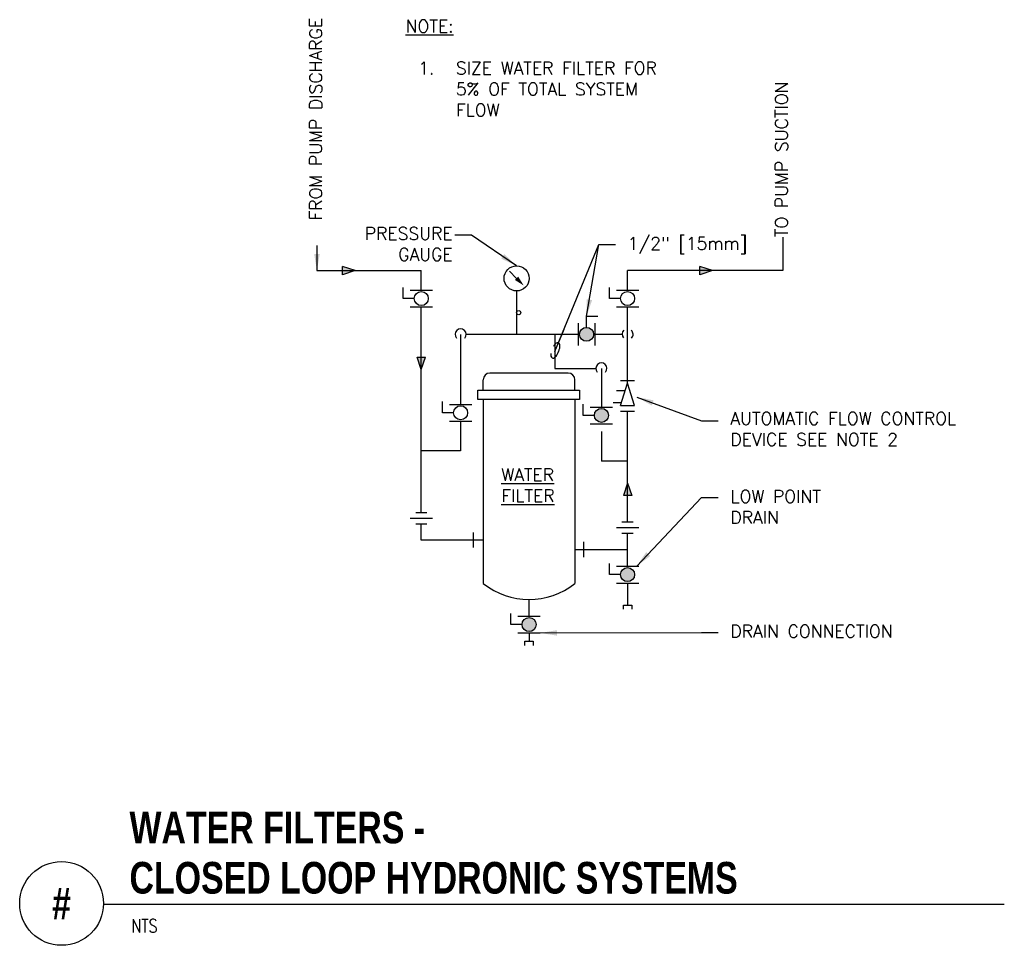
# Model space of a CAD drawing. Header units: inches. Extents: x 0.21 to 7.55, y -0.81 to 6.09.
import ezdxf
from ezdxf.enums import TextEntityAlignment as Align

# ---------------------------------------------------------------- set-up
doc = ezdxf.new("R2010")
doc.units = ezdxf.units.IN
doc.header["$MEASUREMENT"] = 0
for name, color, linetype in [('M-DETL-HEVY', 5, 'Continuous'), ('M-DETL-MEDM', 4, 'Continuous'), ('M-DETL-TEXT', 2, 'Continuous'), ('M-DETL-THIN', 2, 'Continuous')]:
    doc.layers.add(name, color=color, linetype=linetype)
doc.styles.add('BOLD', font='bold.shx', dxfattribs={"width": 0.9})
doc.styles.add('Romans', font='romans.shx')
doc.dimstyles.new('VA-Lead', dxfattribs={"dimtxt": 0.09375, "dimasz": 0.125, "dimexe": 0.125, "dimexo": 0.03125, "dimgap": 0.02, "dimtad": 1, "dimdec": 5, "dimzin": 0, "dimdsep": 46, "dimlunit": 4, "dimtxsty": 'Romans', "dimcen": 0.125, "dimclrd": 256, "dimclre": 256, "dimclrt": 256, "dimadec": 0, "dimazin": 0, "dimtfac": 1, "dimtdec": 5, "dimtofl": 0, "dimtmove": 0, "dimatfit": 3, "dimfxl": 1, "dimfrac": 2, "dimtolj": 1, "dimtzin": 0, "dimlwd": -1, "dimlwe": -1, "dimarcsym": 0})
doc.dimstyles.new('VA-Loop', dxfattribs={"dimtxt": 0.09375, "dimasz": 0.18, "dimexe": 0.125, "dimexo": 0.0625, "dimgap": 0.09, "dimtad": 0, "dimtih": 1, "dimtoh": 1, "dimdec": 4, "dimzin": 0, "dimdsep": 46, "dimtxsty": 'Romans', "dimcen": 0.09, "dimclrd": 256, "dimclre": 256, "dimclrt": 256, "dimadec": 0, "dimazin": 0, "dimtfac": 1, "dimtdec": 4, "dimtofl": 0, "dimtmove": 0, "dimatfit": 3, "dimldrblk": 'dimloop1', "dimfxl": 1, "dimtolj": 1, "dimtzin": 0, "dimlwd": -1, "dimlwe": -1, "dimarcsym": 0})

# ---------------------------------------------------------------- blocks, each defined once
blk = doc.blocks.new('mdropd')
blk.add_arc((0, 0), 3.5, 137.86241, 42.1376)
blk = doc.blocks.new('mdownh')
for start, end in [(46.4688, 137.86241), (222.13759, 310.60129)]:
    blk.add_arc((0, 0), 3.5, start, end)
blk = doc.blocks.new('dimloop1')
blk.add_line((-0.383, 0), (-1, 0))
blk.add_lwpolyline([(0.15, -0.121, 0.038212), (0.207, -0.1, 0.102096), (0.278, -0.047, 0.184921), (0.296, 0, 0.184921), (0.278, 0.047, 0.102096), (0.207, 0.099, 0.060952), (0.115, 0.129, 0.047258), (-0.008, 0.14), (-0.078, 0.14, 0.047258), (-0.202, 0.129, 0.060952), (-0.294, 0.099, 0.102096), (-0.365, 0.047, 0.184921), (-0.383, 0, 0.184921), (-0.365, -0.047, 0.102096), (-0.294, -0.1, 0.060952), (-0.202, -0.129, 0.011023), (-0.173, -0.134, 0.047258)], format="xyb")

msp = doc.modelspace()

# ---------------------------------------------------------------- hatches: boundary and pattern name
at = {"layer": 'M-DETL-MEDM'}
h = msp.add_hatch(color=256, dxfattribs=at)
h.paths.add_polyline_path([(2.6205, 4.2512), (2.6205, 4.22), (2.7143, 4.22)])
h.paths.add_polyline_path([(2.7143, 4.22), (2.6205, 4.22), (2.6205, 4.1887)])
h = msp.add_hatch(color=256, dxfattribs=at)
h.paths.add_polyline_path([(5.2846, 4.2512), (5.2846, 4.22), (5.3783, 4.22)])
h.paths.add_polyline_path([(5.3783, 4.22), (5.2846, 4.22), (5.2846, 4.1887)])
h = msp.add_hatch(color=256, dxfattribs=at)
h.paths.add_polyline_path([(4.4916, 3.7448, 1), (4.3874, 3.7448, 1)])
h.paths.add_polyline_path([(4.6022, 3.1403, 1), (4.498, 3.1403, 1)])
h = msp.add_hatch(color=256, dxfattribs=at)
h.paths.add_polyline_path([(3.2385, 3.5755), (3.2072, 3.5755), (3.2072, 3.4818)])
h.paths.add_polyline_path([(3.2072, 3.4818), (3.2072, 3.5755), (3.176, 3.5755)])
h = msp.add_hatch(color=256, dxfattribs=at)
h.paths.add_polyline_path([(4.714, 2.5418), (4.7453, 2.5418), (4.7453, 2.6355)])
h.paths.add_polyline_path([(4.7453, 2.6355), (4.7453, 2.5418), (4.7765, 2.5418)])
h = msp.add_hatch(color=256, dxfattribs=at)
h.paths.add_polyline_path([(3.9587, 1.5799, 1), (4.0628, 1.5799, 1)])
h.paths.add_polyline_path([(4.6932, 1.9524, 1), (4.7974, 1.9524, 1)])

# ---------------------------------------------------------------- linework, layer by layer
at = {"layer": 'M-DETL-HEVY'}
for p, q in [((4.3027, 3.4561), (3.7187, 3.4561)), ((3.6687, 3.3291), (3.6687, 3.4061)), ((4.3527, 3.3291), (4.3527, 3.4061)), ((3.6687, 3.2586), (3.6687, 1.8861)), ((4.3527, 3.2586), (4.3527, 1.8861))]:
    msp.add_line(p, q, dxfattribs=at)
msp.add_lwpolyline([(3.6284, 3.3291), (4.3872, 3.3291), (4.3872, 3.2586), (3.6284, 3.2586)], close=True, dxfattribs=at)
for centre, radius, start, end in [((3.7187, 3.4061), 0.05, 90, 180), ((4.3027, 3.4061), 0.05, 0, 90), ((4.0107, 2.3196), 0.5522, 231.73457, 308.26543)]:
    msp.add_arc(centre, radius, start, end, dxfattribs=at)
at = {"layer": 'M-DETL-MEDM'}
for p, q in [((5.9026, 4.47), (5.9026, 4.22)), ((2.4292, 4.22), (3.2072, 4.22)), ((2.6205, 4.1887), (2.6205, 4.2512)), ((2.7143, 4.22), (2.6205, 4.2512)), ((2.7143, 4.22), (2.6205, 4.1887)), ((3.2072, 4.0741), (3.2072, 4.22)), ((3.9178, 4.1622), (3.8647, 4.2153)), ((5.9026, 4.22), (4.7453, 4.22)), ((4.7453, 4.0741), (4.7453, 4.22)), ((5.2846, 4.1887), (5.2846, 4.2512)), ((5.3783, 4.22), (5.2846, 4.2512)), ((5.3783, 4.22), (5.2846, 4.1887)), ((3.0718, 4.0116), (3.0718, 4.095)), ((3.1239, 4.0741), (3.2905, 4.0741)), ((3.9178, 4.0685), (3.9178, 3.7448)), ((4.6099, 4.0116), (4.6099, 4.095)), ((4.6619, 4.0741), (4.8286, 4.0741)), ((3.1551, 4.0116), (3.0718, 4.0116)), ((4.6932, 4.0116), (4.6099, 4.0116)), ((3.1239, 3.9491), (3.2905, 3.9491)), ((3.2072, 2.4149), (3.2072, 3.9491)), ((4.6619, 3.9491), (4.8286, 3.9491)), ((4.7453, 3.3797), (4.7453, 3.9491)), ((4.377, 3.8281), (4.377, 3.6615)), ((4.4395, 3.7969), (4.4395, 3.8802)), ((4.4395, 3.8802), (4.5229, 3.8802)), ((4.502, 3.8281), (4.502, 3.6615)), ((3.5004, 3.7448), (3.5004, 3.2225)), ((4.377, 3.7448), (3.5414, 3.7448)), ((4.2036, 3.7448), (4.2036, 3.4905)), ((4.7043, 3.7448), (4.502, 3.7448)), ((3.176, 3.5755), (3.2385, 3.5755)), ((3.2072, 3.4818), (3.176, 3.5755)), ((3.2072, 3.4818), (3.2385, 3.5755)), ((4.2036, 3.4905), (4.5091, 3.4905)), ((4.5501, 3.4905), (4.5501, 3.2028)), ((4.6932, 3.4006), (4.7974, 3.4006)), ((4.6932, 3.2131), (4.7453, 3.3797)), ((4.7974, 3.2131), (4.7453, 3.3797)), ((4.7271, 3.3225), (4.6627, 3.3225)), ((3.365, 3.16), (3.365, 3.2434)), ((4.6999, 3.2346), (4.6374, 3.2346)), ((3.4483, 3.16), (3.365, 3.16)), ((3.4171, 3.2225), (3.5837, 3.2225)), ((4.4147, 3.1403), (4.4147, 3.2236)), ((4.4668, 3.2028), (4.6334, 3.2028)), ((4.6932, 3.2131), (4.7974, 3.2131)), ((4.6932, 3.1714), (4.7974, 3.1714)), ((4.7453, 2.3451), (4.7453, 3.1714)), ((3.4171, 3.0975), (3.5837, 3.0975)), ((3.5004, 3.0975), (3.5004, 2.8753)), ((4.498, 3.1403), (4.4147, 3.1403)), ((4.4668, 3.0778), (4.6334, 3.0778)), ((4.5501, 3.0212), (4.5501, 2.7989)), ((3.5004, 2.8753), (3.2072, 2.8753)), ((4.7453, 2.7989), (4.5501, 2.7989)), ((4.7453, 2.6355), (4.714, 2.5418)), ((4.7453, 2.6355), (4.7765, 2.5418)), ((4.7765, 2.5418), (4.714, 2.5418)), ((3.1239, 2.3733), (3.2905, 2.3733)), ((3.1655, 2.4149), (3.2489, 2.4149)), ((3.1655, 2.3316), (3.2489, 2.3316)), ((3.2072, 2.2097), (3.2072, 2.3316)), ((4.6619, 2.3034), (4.8286, 2.3034)), ((4.7036, 2.3451), (4.7869, 2.3451)), ((3.6687, 2.2097), (3.2072, 2.2097)), ((3.5963, 2.1537), (3.5963, 2.2657)), ((4.7036, 2.2618), (4.7869, 2.2618)), ((4.7453, 2.0149), (4.7453, 2.2618)), ((4.3527, 2.1399), (4.7453, 2.1399)), ((4.4193, 2.0839), (4.4193, 2.1959)), ((4.6099, 1.9524), (4.6099, 2.0357)), ((4.6619, 2.0149), (4.8286, 2.0149)), ((4.6932, 1.9524), (4.6099, 1.9524)), ((4.6619, 1.8899), (4.8286, 1.8899)), ((4.7453, 1.8899), (4.7453, 1.7254)), ((4.0107, 1.6424), (4.0107, 1.7674)), ((3.8753, 1.5799), (3.8753, 1.6632)), ((3.9274, 1.6424), (4.0941, 1.6424)), ((3.9587, 1.5799), (3.8753, 1.5799)), ((3.9274, 1.5174), (4.0941, 1.5174)), ((4.0107, 1.5174), (4.0107, 1.4549))]:
    msp.add_line(p, q, dxfattribs=at)
for points in [[(4.714, 1.6941), (4.714, 1.7254), (4.7765, 1.7254), (4.7765, 1.6941)], [(3.9795, 1.4237), (3.9795, 1.4549), (4.042, 1.4549), (4.042, 1.4237)]]:
    msp.add_lwpolyline(points, dxfattribs=at)
for centre, radius in [((3.9178, 4.1622), 0.0938), ((3.2072, 4.0116), 0.0521), ((4.7453, 4.0116), 0.0521), ((3.9334, 3.9066), 0.0156), ((4.4395, 3.7448), 0.0521), ((3.5004, 3.16), 0.0521), ((4.5501, 3.1403), 0.0521), ((4.7453, 1.9524), 0.0521), ((4.0107, 1.5799), 0.0521)]:
    msp.add_circle(centre, radius, dxfattribs=at)
msp.add_solid([(3.93, 4.1745), (3.9055, 4.15), (3.9708, 4.1092)], dxfattribs=at)
at = {"layer": 'M-DETL-TEXT'}
msp.add_line((0.8375, -0.5049), (7.5544, -0.5049), dxfattribs=at)
msp.add_circle((0.525, -0.5), 0.3125, dxfattribs=at)
msp.add_solid([(2.4496, 4.345), (2.4292, 4.22), (2.4079, 4.3449)], dxfattribs=at)
at = {"layer": 'M-DETL-THIN'}
msp.add_line((2.4292, 4.4075), (2.4292, 4.22), dxfattribs=at)

# ---------------------------------------------------------------- block references
at = {"layer": 'M-DETL-MEDM', "xscale": 0.01171875, "yscale": 0.01171875, "zscale": 0.01171875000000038}
for name, p, rotation in [('mdropd', (3.5004, 3.7448), 180), ('mdownh', (4.7453, 3.7448), 270), ('mdropd', (4.5501, 3.4905), 180)]:
    msp.add_blockref(name, p, dxfattribs=dict(at, rotation=rotation))

# ---------------------------------------------------------------- texts
at = {"layer": 'M-DETL-TEXT', "width": 0.8}
for s, height, style, p in [('WATER FILTERS -', 0.23622, 'BOLD', (1.0312, -0.0518)), ('CLOSED LOOP HYDRONIC SYSTEMS', 0.23622, 'BOLD', (1.0312, -0.4268)), ('NTS', 0.09843, 'Romans', (1.0451, -0.7166))]:
    msp.add_text(s, height=height, dxfattribs=dict(at, style=style)).set_placement(p)
at = {"layer": 'M-DETL-TEXT', "style": 'BOLD', "width": 0.8}
msp.add_text('#', height=0.2362, dxfattribs=at).set_placement((0.525, -0.5), align=Align.MIDDLE)
at = {"layer": 'M-DETL-TEXT', "char_height": 0.09375, "attachment_point": 1, "rotation": 90, "style": 'Romans'}
for s, insert, width in [('FROM PUMP DISCHARGE', (2.3728, 4.595), 2.10018), ('TO PUMP SUCTION', (5.8462, 4.47), 1.665995)]:
    msp.add_mtext(s, dxfattribs=dict(at, insert=insert, width=width))
at = {"layer": 'M-DETL-TEXT', "char_height": 0.09375, "style": 'Romans'}
for s, insert, width, attachment_point in [('{\\LNOTE:}\\P\\P\\pi-0.2813,l0.375,t0.375;1.^ISIZE WATER FILTER FOR 5% OF TOTAL SYSTEM FLOW', (3.0899, 6.0902), 2.199436, 1), ('PRESSURE\\PGAUGE', (3.4408, 4.4189), 1.026928, 6), ('1/2" [15mm]', (4.7453, 4.47), 1.157288, 1), ('AUTOMATIC FLOW CONTROL DEVICE SEE NOTE 2', (5.512, 3.1641), 1.971194, 1), ('{\\LWATER FILTER}', (3.8032, 2.7448), 0.398832, 1), ('LOW POINT\\PDRAIN', (5.512, 2.5827), 1.157288, 1), ('DRAIN CONNECTION', (5.512, 1.5773), 1.157288, 1)]:
    msp.add_mtext(s, dxfattribs=dict(at, insert=insert, width=width, attachment_point=attachment_point))

# ---------------------------------------------------------------- leaders
at = {"layer": 'M-DETL-TEXT'}
for points, dimstyle, override in [([(3.9178, 4.256), (3.5812, 4.4846), (3.4562, 4.4846)], 'VA-Lead', {"dimgap": 0.02, "dimtad": 0}), ([(4.2036, 3.6177), (4.5302, 4.4144), (4.6552, 4.4144)], 'VA-Loop', {"dimgap": 0.02, "dimtad": 0}), ([(4.4395, 3.8802), (4.5302, 4.4144), (4.6552, 4.4144)], 'VA-Lead', {"dimgap": 0.02, "dimtad": 0}), ([(4.8151, 3.2765), (5.2969, 3.0998), (5.4219, 3.0998)], 'VA-Lead', {"dimtad": 0}), ([(4.813, 2.0149), (5.2969, 2.5272), (5.4219, 2.5272)], 'VA-Lead', {"dimtad": 0}), ([(4.0941, 1.5174), (5.2969, 1.5217), (5.4219, 1.5217)], 'VA-Lead', {"dimtad": 0})]:
    msp.add_leader(points, dimstyle=dimstyle, override=override, dxfattribs=at)

doc.saveas('drawing.dxf')
